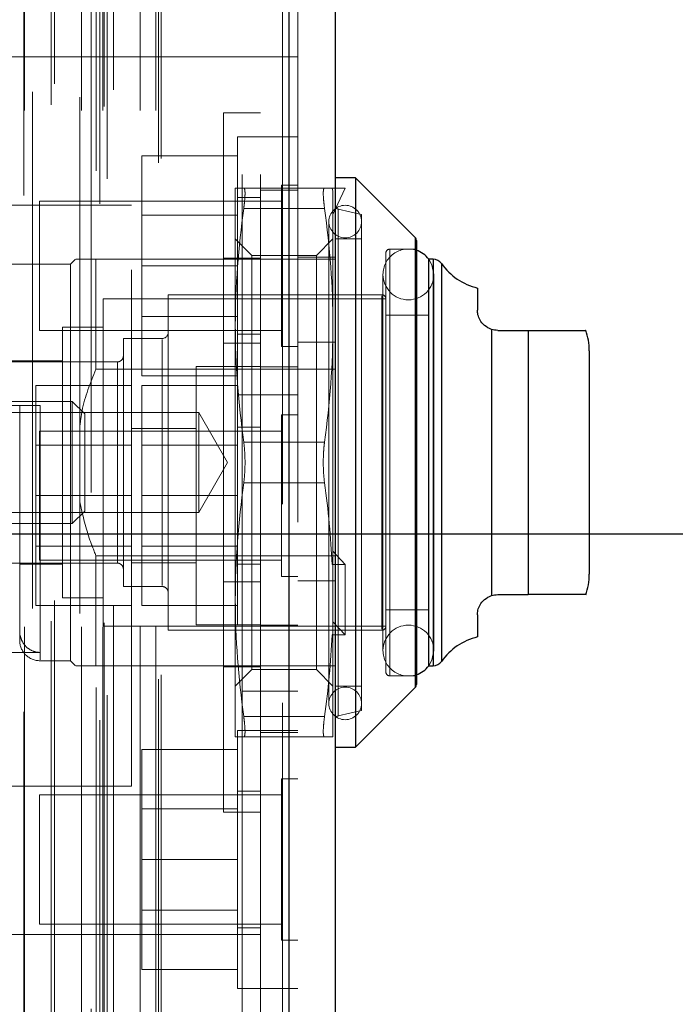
# Model space of a CAD drawing. Header units: inches. Extents: x 0.2 to 10.8, y 0.2 to 8.2.
# Tile 24 of 84: x 1.969 to 2.096, y 3.08 to 3.271. Entities that reach past the tile are written whole.
import ezdxf

# ---------------------------------------------------------------- set-up
doc = ezdxf.new("R2010")
doc.units = ezdxf.units.IN
doc.header["$MEASUREMENT"] = 0
doc.linetypes.add('HIDDEN', pattern=[0.07500000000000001, 0.05, -0.025])
doc.layers.add('DIMENSIONS', color=140, linetype='Continuous')
doc.styles.add('SLDTEXTSTYLE0', font='TXT', dxfattribs={"width": 0.7})
doc.dimstyles.new('SLDDIMSTYLE1', dxfattribs={"dimtxt": 0.0849609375, "dimasz": 0.13, "dimexe": 0, "dimexo": 0.0625, "dimgap": 0.021240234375, "dimtad": 0, "dimtih": 1, "dimtoh": 1, "dimlfac": 10, "dimrnd": 1e-09, "dimzin": 12, "dimdsep": 46, "dimtxsty": 'SLDTEXTSTYLE0', "dimsah": 1, "dimcen": 0.09, "dimadec": 0, "dimazin": 3, "dimtfac": 1, "dimtmove": 0, "dimatfit": 0, "dimfxl": 0, "dimfrac": 2, "dimtolj": 1, "dimtzin": 12, "dimarcsym": 0})

# ---------------------------------------------------------------- blocks, each defined once
blk = doc.blocks.new('_D_11')
at = {"layer": 'DIMENSIONS'}
for p, q in [((1.761820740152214, 3.095545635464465), (1.761820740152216, 2.673405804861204)), ((1.944020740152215, 2.946170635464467), (1.944020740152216, 2.673405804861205)), ((2.454137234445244, 2.877881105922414), (2.425607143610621, 2.877881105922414)), ((2.425607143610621, 2.877881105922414), (2.425607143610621, 2.74285024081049)), ((2.706606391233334, 2.877881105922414), (2.735136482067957, 2.877881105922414)), ((2.735136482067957, 2.877881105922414), (2.735136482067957, 2.74285024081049)), ((1.761820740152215, 2.798405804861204), (1.511820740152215, 2.798405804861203)), ((1.944020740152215, 2.798405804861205), (2.378057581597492, 2.798405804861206)), ((2.425607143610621, 2.74285024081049), (2.454137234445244, 2.74285024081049)), ((2.735136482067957, 2.74285024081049), (2.706606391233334, 2.74285024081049))]:
    blk.add_line(p, q, dxfattribs=at)
for points in [[(1.761820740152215, 2.798405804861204), (1.631820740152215, 2.818405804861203), (1.631820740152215, 2.778405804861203)], [(1.944020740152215, 2.798405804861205), (2.074020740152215, 2.778405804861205), (2.074020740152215, 2.818405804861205)]]:
    blk.add_solid(points, dxfattribs=at)
at = {"layer": 'DIMENSIONS', "char_height": 0.08333333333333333, "attachment_point": 1, "style": 'SLDTEXTSTYLE0'}
for s, insert in [('1.82', (2.454137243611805, 3.004323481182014)), ('46.3', (2.454137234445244, 2.850272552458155)), ('TYP.', (2.458226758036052, 2.696221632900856))]:
    blk.add_mtext(s, dxfattribs=dict(at, insert=insert))
blk = doc.blocks.new('_D_12')
at = {"layer": 'DIMENSIONS'}
for p, q in [((2.417614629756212, 3.498491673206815), (2.38908453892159, 3.498491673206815)), ((2.38908453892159, 3.498491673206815), (2.38908453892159, 3.363460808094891)), ((2.670083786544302, 3.498491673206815), (2.698613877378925, 3.498491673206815)), ((2.698613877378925, 3.498491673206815), (2.698613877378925, 3.363460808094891)), ((2.303496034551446, 3.419016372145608), (2.173599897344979, 3.419016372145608)), ((2.173599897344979, 3.419016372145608), (2.173599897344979, 3.171170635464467)), ((2.38908453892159, 3.363460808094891), (2.417614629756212, 3.363460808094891)), ((2.698613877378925, 3.363460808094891), (2.670083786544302, 3.363460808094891)), ((1.837445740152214, 3.171170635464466), (2.298599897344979, 3.171170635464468)), ((1.962876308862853, 2.988970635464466), (2.298599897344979, 2.988970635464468)), ((2.173599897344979, 2.988970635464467), (2.17359989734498, 2.738970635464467))]:
    blk.add_line(p, q, dxfattribs=at)
for points in [[(2.173599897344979, 3.171170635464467), (2.193599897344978, 3.301170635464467), (2.153599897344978, 3.301170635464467)], [(2.173599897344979, 2.988970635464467), (2.15359989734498, 2.858970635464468), (2.19359989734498, 2.858970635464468)]]:
    blk.add_solid(points, dxfattribs=at)
at = {"layer": 'DIMENSIONS', "char_height": 0.08333333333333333, "attachment_point": 1, "style": 'SLDTEXTSTYLE0'}
for s, insert in [('1.82', (2.417614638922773, 3.624934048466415)), ('46.3', (2.417614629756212, 3.470883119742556)), ('TYP.', (2.42170415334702, 3.316832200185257))]:
    blk.add_mtext(s, dxfattribs=dict(at, insert=insert))

msp = doc.modelspace()

# ---------------------------------------------------------------- linework, layer by layer
at = {"color": 7, "linetype": 'HIDDEN', "lineweight": 18}
for p, q in [((1.984629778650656, 3.035053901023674), (1.984629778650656, 5.280267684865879)), ((1.969897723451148, 3.036662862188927), (1.969897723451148, 5.278660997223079)), ((1.982911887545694, 5.27915876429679), (1.982911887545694, 3.036167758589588)), ((2.019959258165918, 5.276924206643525), (2.019959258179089, 3.038397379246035)), ((2.019959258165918, 3.038397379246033), (2.019959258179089, 5.276924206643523)), ((2.02120952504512, 3.038397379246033), (2.021209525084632, 5.276924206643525)), ((1.983928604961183, 3.04141679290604), (1.983928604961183, 5.273904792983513)), ((1.986046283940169, 3.039893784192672), (1.986046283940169, 5.275431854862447)), ((1.995948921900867, 3.042979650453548), (1.995948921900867, 5.272341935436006)), ((2.022934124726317, 5.27339003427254), (2.022934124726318, 3.041931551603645)), ((1.996468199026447, 3.043856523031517), (1.996468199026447, 5.271465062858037)), ((1.970048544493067, 3.053117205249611), (1.970048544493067, 5.262204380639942)), ((1.981053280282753, 3.053117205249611), (1.981053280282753, 5.262204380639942)), ((1.985187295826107, 3.053117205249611), (1.985187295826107, 5.262204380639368)), ((1.992429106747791, 3.053117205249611), (1.992429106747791, 5.262204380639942)), ((1.995468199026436, 3.053117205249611), (1.995468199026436, 5.262204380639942)), ((1.99546819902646, 3.053117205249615), (1.99546819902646, 5.262204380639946)), ((1.975206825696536, 3.054217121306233), (1.975206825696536, 5.261154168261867)), ((1.985441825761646, 3.053914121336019), (1.985441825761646, 5.261410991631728)), ((1.97159763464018, 5.256725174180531), (1.971597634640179, 3.058579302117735)), ((1.975863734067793, 3.058271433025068), (1.975863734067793, 5.257050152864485)), ((1.975863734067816, 3.058271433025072), (1.975863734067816, 5.25705015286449)), ((1.987259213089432, 3.057156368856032), (1.987259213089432, 5.2581652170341)), ((1.980730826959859, 5.255729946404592), (1.980730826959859, 3.059593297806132)), ((2.012134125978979, 3.140710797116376), (2.012134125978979, 5.174610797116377)), ((2.012134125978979, 3.140710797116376), (2.012134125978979, 5.174610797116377)), ((2.012134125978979, 5.174610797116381), (2.012134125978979, 3.140710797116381)), ((2.012134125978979, 5.174610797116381), (2.012134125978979, 3.140710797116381)), ((2.015734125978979, 3.140710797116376), (2.015734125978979, 5.174610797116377)), ((2.015734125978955, 3.263544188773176), (1.925734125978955, 3.263544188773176)), ((2.015734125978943, 3.263494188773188), (2.022934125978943, 3.263494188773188)), ((2.00853412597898, 3.184964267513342), (2.008534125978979, 3.252664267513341)), ((2.015734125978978, 3.252664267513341), (2.008534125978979, 3.252664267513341)), ((2.011234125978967, 3.248044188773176), (2.011234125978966, 3.223044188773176)), ((2.015734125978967, 3.248044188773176), (2.011234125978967, 3.248044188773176)), ((2.022934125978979, 3.248044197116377), (2.015734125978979, 3.248044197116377)), ((2.011234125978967, 3.244344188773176), (1.992734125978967, 3.244344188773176)), ((1.992734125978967, 3.244344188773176), (1.992734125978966, 3.223044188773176)), ((2.010842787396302, 3.238113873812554), (2.010842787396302, 3.211539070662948)), ((2.028111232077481, 3.238113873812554), (2.012471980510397, 3.238113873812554)), ((2.022934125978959, 3.237694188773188), (2.015734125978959, 3.237694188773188)), ((2.019809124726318, 3.23866918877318), (2.019809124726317, 3.22304418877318)), ((2.022934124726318, 3.23866918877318), (2.019809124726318, 3.23866918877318)), ((2.029584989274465, 3.238113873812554), (2.029740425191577, 3.237527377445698)), ((2.029584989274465, 3.238113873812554), (2.032102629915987, 3.238113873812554)), ((2.032102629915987, 3.238113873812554), (2.029740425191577, 3.232996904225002)), ((2.029740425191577, 3.237527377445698), (2.029740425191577, 3.211539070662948)), ((1.972934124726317, 3.23554418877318), (1.972934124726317, 3.22304418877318)), ((2.019809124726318, 3.23554418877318), (1.972934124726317, 3.23554418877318)), ((2.015734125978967, 3.236294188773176), (2.011234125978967, 3.236294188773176)), ((1.990734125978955, 3.234794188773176), (1.890734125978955, 3.234794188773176)), ((1.990734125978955, 3.122294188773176), (1.990734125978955, 3.234794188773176)), ((2.028111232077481, 3.234176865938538), (2.012471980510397, 3.234176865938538)), ((2.028111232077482, 3.234176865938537), (2.012471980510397, 3.234176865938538)), ((2.035252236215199, 3.232995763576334), (2.030744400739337, 3.234036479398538)), ((2.030744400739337, 3.233992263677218), (2.030744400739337, 3.135936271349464)), ((2.011234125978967, 3.232839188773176), (1.992734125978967, 3.232839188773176)), ((2.035252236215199, 3.232995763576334), (2.035252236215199, 3.184964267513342)), ((2.028953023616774, 3.231617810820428), (2.028953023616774, 3.138310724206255)), ((2.014039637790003, 3.225074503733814), (2.010842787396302, 3.228271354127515)), ((2.029740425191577, 3.228271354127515), (2.026543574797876, 3.225074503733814)), ((2.035252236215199, 3.228271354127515), (2.030134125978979, 3.228271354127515)), ((2.045651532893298, 3.141426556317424), (2.045651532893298, 3.228501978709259)), ((2.045882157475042, 3.226302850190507), (2.040764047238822, 3.226302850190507)), ((2.040764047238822, 3.226126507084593), (2.040764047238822, 3.14380202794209)), ((1.979937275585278, 3.224334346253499), (1.978953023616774, 3.223350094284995)), ((1.983874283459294, 3.224334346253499), (1.983874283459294, 3.203005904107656)), ((1.983874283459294, 3.224334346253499), (2.030134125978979, 3.224334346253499)), ((2.008534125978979, 3.224514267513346), (2.015734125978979, 3.224514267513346)), ((2.014039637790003, 3.225074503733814), (2.014039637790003, 3.144854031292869)), ((2.026543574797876, 3.225074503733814), (2.014039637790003, 3.225074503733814)), ((2.022934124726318, 3.224694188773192), (2.030134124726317, 3.224694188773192)), ((2.026543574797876, 3.225074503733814), (2.026543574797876, 3.144854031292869)), ((2.039976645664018, 3.225515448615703), (2.039976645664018, 3.184964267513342)), ((2.048279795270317, 3.224334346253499), (2.048244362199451, 3.224334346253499)), ((2.049133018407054, 3.145594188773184), (2.049133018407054, 3.224334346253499)), ((1.978953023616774, 3.223350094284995), (1.963204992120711, 3.223350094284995)), ((1.972934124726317, 3.22304418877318), (1.972934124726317, 3.21054418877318)), ((1.978953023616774, 3.223350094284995), (1.978953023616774, 3.184964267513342)), ((2.011234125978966, 3.223044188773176), (1.992734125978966, 3.223044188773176)), ((1.992734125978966, 3.223044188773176), (1.992734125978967, 3.201744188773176)), ((2.011234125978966, 3.223044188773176), (2.011234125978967, 3.198044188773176)), ((2.019809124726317, 3.22304418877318), (2.019809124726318, 3.20741918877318)), ((2.050748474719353, 3.146437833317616), (2.050748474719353, 3.223490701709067)), ((2.039421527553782, 3.221381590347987), (2.039421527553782, 3.148546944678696)), ((2.049264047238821, 3.148546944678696), (2.049264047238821, 3.221381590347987)), ((1.985252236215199, 3.216657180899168), (1.985252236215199, 3.184964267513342)), ((2.039976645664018, 3.216657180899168), (1.985252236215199, 3.216657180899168)), ((1.99785066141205, 3.217444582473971), (1.99785066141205, 3.184964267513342)), ((2.039189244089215, 3.217444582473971), (1.99785066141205, 3.217444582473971)), ((2.039189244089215, 3.217266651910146), (2.039189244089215, 3.152661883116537)), ((1.992734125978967, 3.213249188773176), (2.011234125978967, 3.213249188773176)), ((2.048244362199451, 3.213507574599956), (2.039976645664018, 3.213507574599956)), ((1.977378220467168, 3.211145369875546), (1.977378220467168, 3.184964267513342)), ((1.985252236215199, 3.211145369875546), (1.977378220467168, 3.211145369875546)), ((2.010842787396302, 3.211539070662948), (2.010842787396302, 3.158389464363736)), ((2.029740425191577, 3.211539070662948), (2.029740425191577, 3.165501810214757)), ((2.060441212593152, 3.159189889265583), (2.060441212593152, 3.2107386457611)), ((1.972934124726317, 3.21054418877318), (2.019809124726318, 3.21054418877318)), ((1.989189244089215, 3.208980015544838), (1.989189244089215, 3.184964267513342)), ((1.996669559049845, 3.208980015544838), (1.989189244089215, 3.208980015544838)), ((1.996669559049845, 3.20880491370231), (1.996669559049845, 3.161123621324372)), ((2.011234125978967, 3.209794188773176), (2.015734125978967, 3.209794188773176)), ((2.067535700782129, 3.159373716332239), (2.067535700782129, 3.210554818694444)), ((2.008534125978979, 3.208063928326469), (2.015734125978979, 3.208063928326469)), ((2.019809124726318, 3.20741918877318), (2.022934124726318, 3.20741918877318)), ((2.022934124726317, 3.208243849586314), (2.030134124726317, 3.208243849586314)), ((1.977378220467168, 3.20464930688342), (1.959267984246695, 3.20464930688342)), ((1.98800814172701, 3.204452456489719), (1.959267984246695, 3.204452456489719)), ((1.98800814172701, 3.204407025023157), (1.98800814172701, 3.165521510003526)), ((2.003234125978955, 3.203544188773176), (2.003234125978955, 3.153544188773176)), ((2.015734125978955, 3.203544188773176), (2.003234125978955, 3.203544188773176)), ((2.022934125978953, 3.203494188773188), (2.015734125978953, 3.203494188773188)), ((1.983874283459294, 3.203005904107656), (2.030134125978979, 3.203005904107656)), ((2.011234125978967, 3.201744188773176), (1.992734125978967, 3.201744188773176)), ((1.990734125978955, 3.199844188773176), (1.972234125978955, 3.199844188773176)), ((1.972234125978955, 3.199844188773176), (1.972234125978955, 3.178544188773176)), ((2.011234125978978, 3.19984418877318), (1.992734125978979, 3.19984418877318)), ((1.992734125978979, 3.19984418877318), (1.992734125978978, 3.17854418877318)), ((2.011234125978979, 3.198044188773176), (2.011234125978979, 3.15354418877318)), ((2.011234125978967, 3.198044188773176), (2.015734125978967, 3.198044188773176)), ((2.015734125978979, 3.198044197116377), (2.022934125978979, 3.198044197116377)), ((1.979293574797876, 3.196775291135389), (1.94037034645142, 3.196775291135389)), ((1.963204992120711, 3.195987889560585), (1.973047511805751, 3.195987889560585)), ((1.969110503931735, 3.195987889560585), (1.969110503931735, 3.150515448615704)), ((1.973047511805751, 3.195987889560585), (1.973047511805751, 3.146753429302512)), ((1.979293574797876, 3.196775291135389), (1.979293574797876, 3.184964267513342)), ((1.981708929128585, 3.19435993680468), (1.979293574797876, 3.196775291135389)), ((2.003752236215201, 3.194643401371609), (1.946832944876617, 3.194643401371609)), ((1.981708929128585, 3.19435993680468), (1.981708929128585, 3.184964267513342)), ((2.003752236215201, 3.194643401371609), (2.003752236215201, 3.184964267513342)), ((2.009340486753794, 3.184964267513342), (2.003752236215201, 3.194643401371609)), ((2.019809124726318, 3.194169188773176), (2.019809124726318, 3.162919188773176)), ((2.022934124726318, 3.194169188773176), (2.019809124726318, 3.194169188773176)), ((2.015734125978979, 3.19179418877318), (2.011234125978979, 3.19179418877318)), ((1.972934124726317, 3.191044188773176), (1.972934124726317, 3.166044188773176)), ((2.019809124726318, 3.191044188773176), (1.972934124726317, 3.191044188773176)), ((2.003234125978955, 3.191544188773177), (1.990734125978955, 3.191544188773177)), ((1.990734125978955, 3.188339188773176), (1.972234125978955, 3.188339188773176)), ((2.011234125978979, 3.18833918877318), (1.992734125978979, 3.18833918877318)), ((2.028111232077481, 3.188901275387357), (2.012471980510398, 3.188901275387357)), ((2.028111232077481, 3.188901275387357), (2.012471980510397, 3.188901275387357)), ((1.977378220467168, 3.184964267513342), (1.977378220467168, 3.158783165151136)), ((1.978953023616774, 3.184964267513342), (1.978953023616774, 3.146578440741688)), ((1.979293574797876, 3.184964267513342), (1.979293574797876, 3.173153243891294)), ((1.981708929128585, 3.184964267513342), (1.981708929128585, 3.175568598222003)), ((1.985252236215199, 3.184964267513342), (1.985252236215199, 3.153271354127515)), ((1.989189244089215, 3.184964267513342), (1.989189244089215, 3.160948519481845)), ((1.99785066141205, 3.184964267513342), (1.99785066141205, 3.152483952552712)), ((2.003752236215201, 3.184964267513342), (2.003752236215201, 3.175285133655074)), ((2.003752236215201, 3.175285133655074), (2.009340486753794, 3.184964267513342)), ((2.008534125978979, 3.117264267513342), (2.00853412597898, 3.184964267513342)), ((2.035252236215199, 3.184964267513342), (2.035252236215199, 3.13693277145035)), ((2.039976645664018, 3.184964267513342), (2.039976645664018, 3.144413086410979)), ((2.028111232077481, 3.181027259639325), (2.012471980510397, 3.181027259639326)), ((2.028111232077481, 3.181027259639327), (2.012471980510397, 3.181027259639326)), ((1.990734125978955, 3.178544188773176), (1.972234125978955, 3.178544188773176)), ((1.972234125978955, 3.178544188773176), (1.972234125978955, 3.157244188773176)), ((2.011234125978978, 3.17854418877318), (1.992734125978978, 3.17854418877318)), ((1.992734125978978, 3.17854418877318), (1.992734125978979, 3.15724418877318)), ((1.946832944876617, 3.175285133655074), (2.003752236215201, 3.175285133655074)), ((1.979293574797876, 3.173153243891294), (1.981708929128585, 3.175568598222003)), ((1.94037034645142, 3.173153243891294), (1.979293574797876, 3.173153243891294)), ((1.972234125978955, 3.168749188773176), (1.990734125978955, 3.168749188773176)), ((1.983874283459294, 3.166922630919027), (1.983874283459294, 3.145594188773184)), ((1.983874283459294, 3.166922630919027), (2.030134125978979, 3.166922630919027)), ((1.992734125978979, 3.16874918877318), (2.011234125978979, 3.16874918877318)), ((2.032102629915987, 3.165208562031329), (2.029740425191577, 3.167767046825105)), ((1.959267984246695, 3.165476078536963), (1.98800814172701, 3.165476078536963)), ((1.969110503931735, 3.165279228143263), (1.977378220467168, 3.165279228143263)), ((1.972934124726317, 3.166044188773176), (2.019809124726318, 3.166044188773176)), ((1.990734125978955, 3.165544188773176), (2.003234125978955, 3.165544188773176)), ((2.011234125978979, 3.16529418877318), (2.015734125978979, 3.16529418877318)), ((2.029584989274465, 3.165208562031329), (2.029740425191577, 3.165501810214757)), ((2.029584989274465, 3.165208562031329), (2.032102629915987, 3.165208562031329)), ((2.029740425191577, 3.154128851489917), (2.029740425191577, 3.165501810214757)), ((2.032102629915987, 3.151570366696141), (2.032102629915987, 3.165208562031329)), ((2.008534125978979, 3.161864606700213), (2.015734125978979, 3.161864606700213)), ((2.019809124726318, 3.162919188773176), (2.022934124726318, 3.162919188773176)), ((2.022934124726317, 3.162044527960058), (2.030134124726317, 3.162044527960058)), ((1.989189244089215, 3.160948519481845), (1.996669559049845, 3.160948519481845)), ((1.977378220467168, 3.158783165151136), (1.985252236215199, 3.158783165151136)), ((2.010842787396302, 3.158389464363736), (2.010842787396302, 3.131814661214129)), ((1.990734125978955, 3.157244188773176), (1.972234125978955, 3.157244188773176)), ((2.011234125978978, 3.15724418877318), (1.992734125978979, 3.15724418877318)), ((2.039976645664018, 3.156420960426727), (2.048244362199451, 3.156420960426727)), ((2.003234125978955, 3.153544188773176), (2.015734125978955, 3.153544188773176)), ((2.032102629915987, 3.151570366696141), (2.029740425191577, 3.154128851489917)), ((2.029740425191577, 3.151863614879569), (2.029740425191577, 3.154128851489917)), ((1.985252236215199, 3.153271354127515), (2.039976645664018, 3.153271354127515)), ((1.99785066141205, 3.152483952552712), (2.039189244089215, 3.152483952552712)), ((2.015734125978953, 3.153494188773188), (2.022934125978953, 3.153494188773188)), ((2.029584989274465, 3.151570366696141), (2.029740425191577, 3.151863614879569)), ((2.029740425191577, 3.151863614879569), (2.029740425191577, 3.131814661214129)), ((2.029584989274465, 3.151570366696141), (2.032102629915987, 3.151570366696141)), ((1.963204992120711, 3.14819537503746), (1.973047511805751, 3.14819537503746)), ((1.973047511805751, 3.146578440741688), (1.978953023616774, 3.146578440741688)), ((1.978953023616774, 3.146578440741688), (1.979937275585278, 3.145594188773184)), ((1.983874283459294, 3.145594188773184), (2.022934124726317, 3.145594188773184)), ((2.008534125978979, 3.145414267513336), (2.015734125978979, 3.145414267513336)), ((2.010842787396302, 3.141657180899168), (2.014039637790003, 3.144854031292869)), ((2.014039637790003, 3.144854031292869), (2.026543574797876, 3.144854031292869)), ((2.022934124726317, 3.145594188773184), (2.030134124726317, 3.145594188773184)), ((2.026543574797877, 3.144854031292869), (2.029740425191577, 3.141657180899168)), ((2.048244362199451, 3.145594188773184), (2.048279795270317, 3.145594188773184)), ((2.040764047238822, 3.143625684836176), (2.045882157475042, 3.143625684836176)), ((2.012134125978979, 3.056710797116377), (2.012134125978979, 3.140710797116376)), ((2.012134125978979, 3.140710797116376), (2.022934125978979, 3.140710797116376)), ((2.015734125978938, 3.075994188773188), (2.01573412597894, 3.140710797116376)), ((2.030134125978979, 3.141657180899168), (2.035252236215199, 3.141657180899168)), ((2.030744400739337, 3.135892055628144), (2.035252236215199, 3.13693277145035)), ((2.028111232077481, 3.135751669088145), (2.012471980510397, 3.135751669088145)), ((2.028111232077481, 3.135751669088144), (2.012471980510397, 3.135751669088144)), ((2.011234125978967, 3.133094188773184), (2.011234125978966, 3.108094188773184)), ((2.015734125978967, 3.133094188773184), (2.011234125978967, 3.133094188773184)), ((2.02293412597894, 3.133094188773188), (2.01573412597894, 3.133094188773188)), ((2.015734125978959, 3.132694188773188), (2.022934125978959, 3.132694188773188)), ((2.028111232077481, 3.131814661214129), (2.012471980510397, 3.131814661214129)), ((2.011234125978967, 3.129394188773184), (1.992734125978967, 3.129394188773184)), ((1.992734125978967, 3.129394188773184), (1.992734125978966, 3.108094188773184)), ((2.019809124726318, 3.123719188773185), (2.019809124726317, 3.108094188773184)), ((2.022934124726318, 3.123719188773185), (2.019809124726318, 3.123719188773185)), ((1.890734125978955, 3.122294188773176), (1.990734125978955, 3.122294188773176)), ((2.015734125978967, 3.121344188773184), (2.011234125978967, 3.121344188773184)), ((1.972934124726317, 3.120594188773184), (1.972934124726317, 3.108094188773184)), ((2.019809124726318, 3.120594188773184), (1.972934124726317, 3.120594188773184)), ((2.011234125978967, 3.117889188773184), (1.992734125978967, 3.117889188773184)), ((2.008534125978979, 3.117264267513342), (2.015734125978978, 3.117264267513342)), ((1.972934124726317, 3.108094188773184), (1.972934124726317, 3.095594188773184)), ((2.011234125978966, 3.108094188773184), (1.992734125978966, 3.108094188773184)), ((1.992734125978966, 3.108094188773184), (1.992734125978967, 3.086794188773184)), ((2.011234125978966, 3.108094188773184), (2.011234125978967, 3.083094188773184)), ((2.019809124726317, 3.108094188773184), (2.019809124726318, 3.092469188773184)), ((1.992734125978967, 3.098299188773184), (2.011234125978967, 3.098299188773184)), ((1.972934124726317, 3.095594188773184), (2.019809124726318, 3.095594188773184)), ((2.011234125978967, 3.094844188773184), (2.015734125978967, 3.094844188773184)), ((1.925734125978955, 3.093544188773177), (2.015734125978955, 3.093544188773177)), ((2.019809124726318, 3.092469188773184), (2.022934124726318, 3.092469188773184)), ((2.011234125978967, 3.086794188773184), (1.992734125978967, 3.086794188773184)), ((2.011234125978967, 3.083094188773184), (2.015734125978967, 3.083094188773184)), ((2.01573412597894, 3.083094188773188), (2.02293412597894, 3.083094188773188))]:
    msp.add_line(p, q, dxfattribs=at)
at = {"color": 7, "linetype": 'Continuous', "lineweight": 25}
for p, q in [((2.02120952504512, 5.276924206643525), (2.021209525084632, 3.038397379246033)), ((2.030134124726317, 5.273390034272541), (2.030134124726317, 3.041931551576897)), ((2.034071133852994, 3.240082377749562), (2.030134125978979, 3.240082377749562)), ((2.045651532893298, 3.228501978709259), (2.034071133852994, 3.240082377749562)), ((2.034071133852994, 3.240082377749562), (2.034071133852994, 3.184964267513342)), ((2.045651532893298, 3.228501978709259), (2.045651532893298, 3.184964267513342)), ((2.045882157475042, 3.227945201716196), (2.045882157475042, 3.184964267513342)), ((2.048244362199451, 3.224334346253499), (2.048244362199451, 3.184964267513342)), ((2.049133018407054, 3.224334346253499), (2.048279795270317, 3.224334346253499)), ((2.049133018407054, 3.224334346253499), (2.049133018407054, 3.184964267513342)), ((2.050748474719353, 3.223490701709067), (2.050748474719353, 3.184964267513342)), ((2.057693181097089, 3.218752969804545), (2.057693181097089, 3.21449182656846)), ((2.060441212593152, 3.2107386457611), (2.060441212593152, 3.159189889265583)), ((2.061630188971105, 3.210554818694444), (2.067535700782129, 3.210554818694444)), ((2.067535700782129, 3.210554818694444), (2.067535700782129, 3.159373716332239)), ((2.079346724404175, 3.206617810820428), (2.079346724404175, 3.184964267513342)), ((2.034071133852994, 3.184964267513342), (2.034071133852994, 3.129846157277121)), ((2.045651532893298, 3.184964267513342), (2.045651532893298, 3.141426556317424)), ((2.045882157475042, 3.184964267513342), (2.045882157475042, 3.141983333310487)), ((2.048244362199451, 3.184964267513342), (2.048244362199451, 3.145594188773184)), ((2.049133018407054, 3.184964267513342), (2.049133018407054, 3.145594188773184)), ((2.050748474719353, 3.184964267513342), (2.050748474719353, 3.146437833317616)), ((2.079346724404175, 3.184964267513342), (2.079346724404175, 3.163310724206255)), ((2.061630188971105, 3.159373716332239), (2.067535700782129, 3.159373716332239)), ((2.057693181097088, 3.155436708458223), (2.057693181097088, 3.151175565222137)), ((2.048279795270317, 3.145594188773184), (2.049133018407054, 3.145594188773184)), ((2.034071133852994, 3.129846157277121), (2.045651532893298, 3.141426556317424)), ((2.030134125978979, 3.129846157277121), (2.034071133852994, 3.129846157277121))]:
    msp.add_line(p, q, dxfattribs=at)
at = {"color": 7, "linetype": 'HIDDEN', "lineweight": 18, "flags": 128}
for points in [[(2.049264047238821, 3.221381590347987), (2.048889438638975, 3.223264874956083), (2.048279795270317, 3.224334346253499)], [(2.048279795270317, 3.145594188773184), (2.048889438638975, 3.1466636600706), (2.049264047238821, 3.148546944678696)]]:
    msp.add_lwpolyline(points, dxfattribs=at)
at = {"color": 7, "linetype": 'HIDDEN', "lineweight": 18}
for centre, radius, start, end in [((2.032102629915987, 3.231617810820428), 0.003149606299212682, 0, 180), ((2.030921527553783, 3.234803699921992), 0.0007874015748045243, 180.0000000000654, 256.9999999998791), ((2.032102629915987, 3.231617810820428), 0.003149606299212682, 180, 0), ((2.044342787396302, 3.221381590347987), 0.004921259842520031, 71.77194722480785, 180), ((2.040764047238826, 3.225515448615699), 0.0007874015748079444, 90.00000000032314, 179.9999999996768), ((2.044342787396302, 3.221381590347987), 0.004921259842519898, 180, 0), ((2.039189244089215, 3.216657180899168), 0.0007874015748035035, 0, 90), ((1.996669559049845, 3.210161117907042), 0.001181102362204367, 270.0000000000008, 0), ((1.98800814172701, 3.205633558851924), 0.001181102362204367, 270.0000000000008, 2.154295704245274e-11), ((1.98800814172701, 3.16429497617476), 0.001181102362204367, 359.9999999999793, 90), ((1.996669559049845, 3.159767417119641), 0.001181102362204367, 359.9999999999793, 90), ((2.039189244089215, 3.153271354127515), 0.0007874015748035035, 270.0000000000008, 0), ((2.044342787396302, 3.148546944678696), 0.004921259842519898, 0, 180), ((1.973047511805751, 3.150515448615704), 0.003937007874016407, 180, 270.0000000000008), ((2.044342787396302, 3.148546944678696), 0.004921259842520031, 180, 288.228052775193), ((2.040764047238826, 3.144413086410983), 0.0007874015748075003, 180.0000000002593, 269.9999999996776), ((2.032102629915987, 3.138310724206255), 0.003149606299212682, 0, 180), ((2.032102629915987, 3.138310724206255), 0.003149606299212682, 180, 0), ((2.030921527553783, 3.135124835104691), 0.0007874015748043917, 103.000000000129, 180)]:
    msp.add_arc(centre, radius, start, end, dxfattribs=at)
at = {"color": 7, "linetype": 'Continuous', "lineweight": 25}
for centre, radius, start, end in [((2.04509475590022, 3.22794520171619), 0.0007874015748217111, 4.52402097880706e-10, 44.99999999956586), ((2.044342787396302, 3.221381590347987), 0.004921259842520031, 36.86989764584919, 71.77194722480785), ((2.049133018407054, 3.222365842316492), 0.001968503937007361, 34.84990457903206, 90.00000000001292), ((2.060441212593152, 3.230239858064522), 0.01181102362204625, 214.8499045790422, 256.5458794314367), ((2.067535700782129, 3.206617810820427), 0.01181102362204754, 4.308591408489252e-12, 19.60811917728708), ((2.067535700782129, 3.163310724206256), 0.01181102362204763, 340.2500112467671, 359.9999999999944), ((2.060441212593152, 3.139688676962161), 0.01181102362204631, 103.4541205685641, 145.1500954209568), ((2.049133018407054, 3.147562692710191), 0.001968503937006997, 269.9999999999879, 325.1500954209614), ((2.044342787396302, 3.148546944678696), 0.004921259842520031, 288.228052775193, 323.1301023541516), ((2.04509475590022, 3.141983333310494), 0.0007874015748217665, 315.0000000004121, 359.9999999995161)]:
    msp.add_arc(centre, radius, start, end, dxfattribs=at)
at = {"color": 7, "linetype": 'HIDDEN', "lineweight": 18}
for points in [[(2.010842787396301, 3.238113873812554), (2.010842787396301, 3.238113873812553), (2.0114451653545, 3.238113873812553), (2.012471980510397, 3.238113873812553)], [(2.028111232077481, 3.238113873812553), (2.028829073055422, 3.238113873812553), (2.029345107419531, 3.238113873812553), (2.029584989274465, 3.238113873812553)], [(2.010842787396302, 3.211539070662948), (2.010842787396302, 3.219114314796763), (2.0114451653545, 3.226657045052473), (2.012471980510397, 3.234176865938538)], [(2.029740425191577, 3.211539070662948), (2.029740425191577, 3.219114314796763), (2.029138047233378, 3.226657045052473), (2.028111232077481, 3.234176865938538)], [(2.012471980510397, 3.188901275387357), (2.0114451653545, 3.196421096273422), (2.010842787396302, 3.203963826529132), (2.010842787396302, 3.211539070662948)], [(2.028111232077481, 3.188901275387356), (2.029138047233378, 3.196421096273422), (2.029740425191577, 3.203963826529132), (2.029740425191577, 3.211539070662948)], [(2.012471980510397, 3.181027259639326), (2.0114451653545, 3.17350743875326), (2.010842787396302, 3.165964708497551), (2.010842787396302, 3.158389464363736)], [(2.029584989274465, 3.165208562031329), (2.029345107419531, 3.170499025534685), (2.028829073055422, 3.17577019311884), (2.028111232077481, 3.181027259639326)], [(2.010842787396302, 3.158389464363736), (2.010842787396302, 3.15081422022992), (2.0114451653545, 3.14327148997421), (2.012471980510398, 3.135751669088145)], [(2.028111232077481, 3.135751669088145), (2.028829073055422, 3.14100873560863), (2.029345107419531, 3.146279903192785), (2.029584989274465, 3.151570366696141)], [(2.012471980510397, 3.131814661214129), (2.0114451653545, 3.131814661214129), (2.010842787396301, 3.131814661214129), (2.010842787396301, 3.131814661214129)], [(2.029740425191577, 3.131814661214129), (2.029740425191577, 3.131814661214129), (2.029138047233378, 3.131814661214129), (2.028111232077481, 3.131814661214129)]]:
    msp.add_open_spline(points, degree=3, dxfattribs=at)
for points, knots in [([(2.012471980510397, 3.238113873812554), (2.012553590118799, 3.238113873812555), (2.012614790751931, 3.238024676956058), (2.0126982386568, 3.237670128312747), (2.012719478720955, 3.237403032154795), (2.012719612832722, 3.23671818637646), (2.01269829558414, 3.236290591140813), (2.012615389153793, 3.235322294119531), (2.01255359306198, 3.234774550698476), (2.012471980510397, 3.234176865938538)], [0, 0, 0, 0, 0.25, 0.25, 0.5, 0.5, 0.75, 0.75, 1, 1, 1, 1]), ([(2.028111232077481, 3.234176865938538), (2.02802962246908, 3.234774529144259), (2.027968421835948, 3.235316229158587), (2.027884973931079, 3.236289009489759), (2.027863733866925, 3.236714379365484), (2.027863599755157, 3.237400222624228), (2.027884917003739, 3.237668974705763), (2.027967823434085, 3.238023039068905), (2.028029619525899, 3.238113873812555), (2.028111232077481, 3.238113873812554)], [0, 0, 0, 0, 0.2499999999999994, 0.2499999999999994, 0.4999999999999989, 0.4999999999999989, 0.7499999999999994, 0.7499999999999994, 1, 1, 1, 1]), ([(1.980048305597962, 3.224334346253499), (1.980114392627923, 3.224334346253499), (1.980262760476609, 3.224334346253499), (1.981966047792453, 3.224334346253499), (1.983426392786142, 3.224334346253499), (1.983874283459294, 3.224334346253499)], [0, 0, 0, 0, 0.3576770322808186, 0.8029982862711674, 1, 1, 1, 1]), ([(1.983874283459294, 3.203005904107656), (1.982798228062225, 3.20036745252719), (1.981309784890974, 3.196717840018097), (1.980856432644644, 3.192824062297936), (1.980730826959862, 3.191745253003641)], [0, 0, 0, 0, 0.7229401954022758, 1, 1, 1, 1]), ([(2.012471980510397, 3.188901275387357), (2.012553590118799, 3.188303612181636), (2.012614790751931, 3.187672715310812), (2.0126982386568, 3.186345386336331), (2.012719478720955, 3.185652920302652), (2.012719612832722, 3.184282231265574), (2.01269829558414, 3.183585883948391), (2.012615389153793, 3.182263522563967), (2.01255359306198, 3.181624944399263), (2.012471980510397, 3.181027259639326)], [0, 0, 0, 0, 0.25, 0.25, 0.5, 0.5, 0.75, 0.75, 1, 1, 1, 1]), ([(2.028111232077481, 3.181027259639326), (2.02802962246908, 3.181624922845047), (2.027968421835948, 3.18225581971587), (2.027884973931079, 3.183583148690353), (2.027863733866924, 3.184275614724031), (2.027863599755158, 3.185646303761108), (2.027884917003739, 3.186342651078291), (2.027967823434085, 3.187665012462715), (2.028029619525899, 3.188303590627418), (2.028111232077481, 3.188901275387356)], [0, 0, 0, 0, 0.25, 0.25, 0.5, 0.5, 0.75, 0.75, 1, 1, 1, 1]), ([(1.980730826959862, 3.177418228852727), (1.981255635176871, 3.175031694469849), (1.982043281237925, 3.171449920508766), (1.983416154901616, 3.168055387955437), (1.983874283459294, 3.166922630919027)], [0, 0, 0, 0, 0.6662995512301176, 1, 1, 1, 1]), ([(1.973047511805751, 3.14819537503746), (1.972514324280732, 3.14819537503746), (1.971990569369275, 3.148308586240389), (1.971025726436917, 3.148736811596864), (1.970587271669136, 3.149052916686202), (1.969870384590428, 3.149822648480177), (1.969586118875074, 3.15028247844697), (1.969208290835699, 3.151264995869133), (1.969110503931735, 3.151794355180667), (1.969110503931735, 3.152326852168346)], [0, 0, 0, 0, 0.25, 0.25, 0.5, 0.5, 0.75, 0.75, 1, 1, 1, 1]), ([(1.980048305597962, 3.145594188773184), (1.980114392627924, 3.145594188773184), (1.980262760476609, 3.145594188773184), (1.981966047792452, 3.145594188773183), (1.983426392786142, 3.145594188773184), (1.983874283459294, 3.145594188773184)], [0, 0, 0, 0, 0.3576770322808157, 0.8029982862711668, 1, 1, 1, 1]), ([(2.012471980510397, 3.135751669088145), (2.012553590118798, 3.135154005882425), (2.01261479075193, 3.134612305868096), (2.0126982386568, 3.133639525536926), (2.012719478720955, 3.1332141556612), (2.012719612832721, 3.132528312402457), (2.012698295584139, 3.132259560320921), (2.012615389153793, 3.131905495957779), (2.01255359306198, 3.13181466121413), (2.012471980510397, 3.13181466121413)], [0, 0, 0, 0, 0.25, 0.25, 0.5, 0.5, 0.75, 0.75, 1, 1, 1, 1]), ([(2.028111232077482, 3.13181466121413), (2.02802962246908, 3.13181466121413), (2.027968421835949, 3.131903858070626), (2.027884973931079, 3.132258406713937), (2.027863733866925, 3.132525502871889), (2.027863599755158, 3.133210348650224), (2.02788491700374, 3.133637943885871), (2.027967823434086, 3.134606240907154), (2.0280296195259, 3.135153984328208), (2.028111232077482, 3.135751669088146)], [0, 0, 0, 0, 0.25, 0.25, 0.5, 0.5, 0.75, 0.75, 1, 1, 1, 1])]:
    msp.add_open_spline(points, degree=3, knots=knots, dxfattribs=at)
at = {"color": 7, "linetype": 'Continuous', "lineweight": 25}
for points, knots in [([(2.060441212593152, 3.2107386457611), (2.059901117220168, 3.210909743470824), (2.059439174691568, 3.211184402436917), (2.058696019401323, 3.21182157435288), (2.058416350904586, 3.212182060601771), (2.058013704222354, 3.212884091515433), (2.057884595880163, 3.213232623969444), (2.057724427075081, 3.213891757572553), (2.057693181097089, 3.214201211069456), (2.057693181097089, 3.214491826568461)], [0, 0, 0, 0, 0.25, 0.25, 0.5, 0.5, 0.75, 0.75, 1, 1, 1, 1]), ([(2.067535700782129, 3.210554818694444), (2.068494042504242, 3.210554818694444), (2.070406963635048, 3.210554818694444), (2.073172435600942, 3.210554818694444), (2.07588172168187, 3.210554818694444), (2.077915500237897, 3.210554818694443), (2.078662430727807, 3.210554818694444), (2.07858405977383, 3.210554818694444), (2.078558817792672, 3.210554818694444)], [0, 0, 0, 0, 0.1069754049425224, 0.2135308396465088, 0.3566164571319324, 0.5735303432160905, 0.8626412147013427, 1, 1, 1, 1]), ([(2.078558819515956, 3.159373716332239), (2.07858064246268, 3.159373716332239), (2.078633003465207, 3.159373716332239), (2.077945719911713, 3.159373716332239), (2.07636483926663, 3.159373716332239), (2.073765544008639, 3.159373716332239), (2.070845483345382, 3.159373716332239), (2.068566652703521, 3.159373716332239), (2.067535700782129, 3.159373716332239)], [0, 0, 0, 0, 0.1596258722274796, 0.3829991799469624, 0.607726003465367, 0.7457164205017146, 0.8849611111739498, 1, 1, 1, 1]), ([(2.057693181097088, 3.155436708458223), (2.057693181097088, 3.155727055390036), (2.057724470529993, 3.156035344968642), (2.057882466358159, 3.156688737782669), (2.058011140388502, 3.157039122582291), (2.058414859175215, 3.157744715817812), (2.058694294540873, 3.158104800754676), (2.059434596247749, 3.15874088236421), (2.059900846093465, 3.159018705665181), (2.060441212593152, 3.159189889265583)], [0, 0, 0, 0, 0.25, 0.25, 0.5, 0.5, 0.75, 0.75, 1, 1, 1, 1])]:
    msp.add_open_spline(points, degree=3, knots=knots, dxfattribs=at)
for points in [[(2.061630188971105, 3.210554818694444), (2.061215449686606, 3.210554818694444), (2.060812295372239, 3.210621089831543), (2.060441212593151, 3.210738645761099)], [(2.060441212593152, 3.159189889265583), (2.060811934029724, 3.159307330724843), (2.061215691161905, 3.159373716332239), (2.061630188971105, 3.159373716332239)]]:
    msp.add_open_spline(points, degree=3, dxfattribs=at)

# ---------------------------------------------------------------- dimensions: what is measured, and where the dimension line sits
at = {"layer": 'DIMENSIONS'}
for base, p1, p2, angle, picture, middle in [((2.17359989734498, 2.988970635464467), (1.787445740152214, 3.171170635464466), (1.912876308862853, 2.988970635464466), 90.0000000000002, '_D_12', (2.173599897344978, 3.419016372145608)), ((1.944020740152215, 2.798405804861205), (1.761820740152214, 3.145545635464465), (1.944020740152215, 2.996170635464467), 2.793022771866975e-13, '_D_11', (2.580371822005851, 2.798405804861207))]:
    dim = msp.add_linear_dim(base=base, p1=p1, p2=p2, angle=angle, text='<>\\PTYP.', dimstyle='SLDDIMSTYLE1', dxfattribs=at)
    dim.commit()
    dim.dimension.update_dxf_attribs({"geometry": picture, "text_midpoint": middle, "dimtype": 160})

doc.saveas('drawing.dxf')
